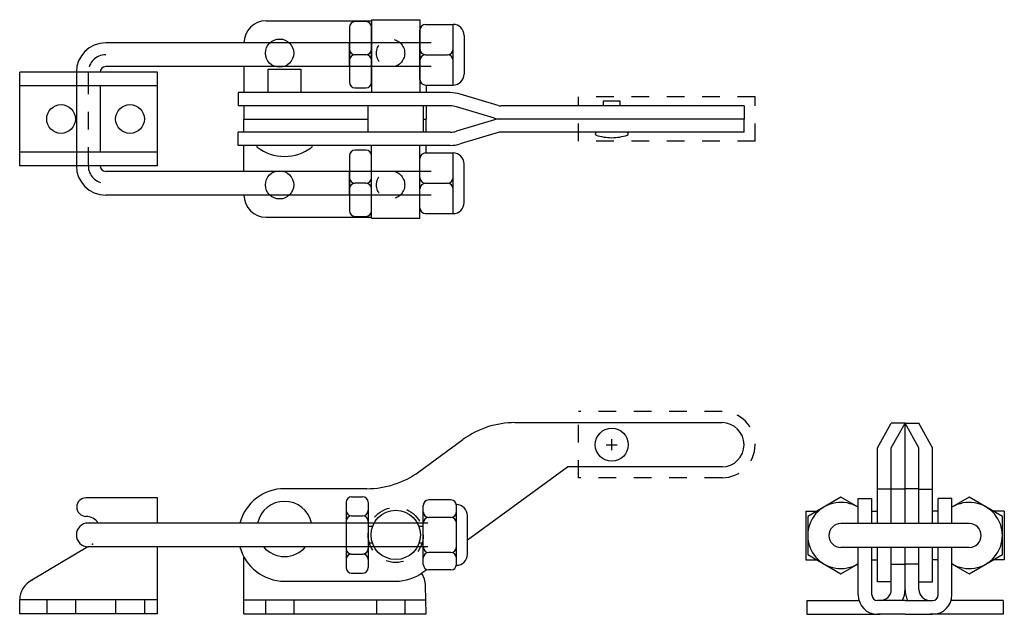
# Model space of a CAD drawing. Extents: x 4.2 to 9.78, y 5.06 to 8.43.
import ezdxf

# ---------------------------------------------------------------- set-up
doc = ezdxf.new("R2010")
doc.units = 0
doc.header["$LTSCALE"] = 0.1
doc.header["$MEASUREMENT"] = 0
doc.linetypes.add('CENTER', pattern=[2, 1.25, -0.25, 0.25, -0.25])
doc.linetypes.add('HIDDEN', pattern=[0.375, 0.25, -0.125])
doc.layers.get('0').update_dxf_attribs({"linetype": 'CONTINUOUS'})
doc.layers.get('DEFPOINTS').update_dxf_attribs({"linetype": 'CONTINUOUS'})
for name, color, linetype in [('BASE', 5, 'CONTINUOUS'), ('D', 7, 'CONTINUOUS'), ('DIM', 7, 'CONTINUOUS'), ('GRIP', 30, 'HIDDEN'), ('HANDLE', 6, 'CONTINUOUS'), ('LATCH', 4, 'CONTINUOUS'), ('LINK', 4, 'CONTINUOUS'), ('UBOLT', 3, 'CONTINUOUS')]:
    doc.layers.add(name, color=color, linetype=linetype)

msp = doc.modelspace()

# ---------------------------------------------------------------- linework, layer by layer
at = {"color": 7}
for p, q in [((5.6043, 8.1529), (5.7893, 8.1529)), ((5.6043, 8.0197), (5.6043, 8.1529)), ((5.7893, 8.1529), (5.7893, 8.0197)), ((7.5048, 7.945), (7.5048, 7.9736)), ((7.5048, 7.9736), (7.5968, 7.9736)), ((7.5968, 7.9736), (7.5968, 7.945)), ((7.6362, 7.7957), (7.4654, 7.7956)), ((5.8476, 7.7209), (5.5459, 7.7209)), ((6.0455, 5.6995), (6.0455, 5.329)), ((6.0768, 5.7308), (6.1393, 5.7308)), ((6.1705, 5.6995), (6.1705, 5.329)), ((6.6393, 5.7127), (6.5143, 5.7127)), ((6.483, 5.347), (6.483, 5.6815)), ((6.6705, 5.347), (6.6705, 5.6815)), ((6.0768, 5.6225), (6.1393, 5.6225)), ((6.6393, 5.6135), (6.5143, 5.6135)), ((6.733, 5.4049), (6.733, 5.6236)), ((6.6393, 5.415), (6.5143, 5.415)), ((6.0768, 5.406), (6.1393, 5.406)), ((6.6393, 5.3158), (6.5143, 5.3158)), ((6.0768, 5.2978), (6.1393, 5.2978))]:
    msp.add_line(p, q, dxfattribs=at)
at = {"color": 7, "linetype": 'Continuous'}
for p, q in [((7.5508, 5.994), (7.5508, 6.0565)), ((7.5508, 6.0119), (7.5508, 6.0386)), ((7.5195, 6.0253), (7.582, 6.0253)), ((7.5374, 6.0253), (7.5641, 6.0253))]:
    msp.add_line(p, q, dxfattribs=at)
at = {"color": 7}
for points in [[(8.9471, 5.6709), (8.8488, 5.7277), (8.6613, 5.6194), (8.6613, 5.4029)], [(9.4784, 5.3515), (9.5768, 5.2947), (9.7643, 5.4029), (9.7643, 5.6194), (9.5768, 5.7277), (9.4784, 5.6709)], [(8.6613, 5.4029), (8.8488, 5.2947), (8.9471, 5.3515)]]:
    msp.add_lwpolyline(points, dxfattribs=at)
msp.add_circle((7.5508, 6.0253), 0.0938, dxfattribs=at)
for centre, radius, start, end in [((7.4654, 7.7872), 0.00845, 90, 255.18), ((7.5508, 8.0344), 0.27, 250.8099, 270), ((7.5508, 8.0344), 0.27, 270, 289.1901), ((7.6362, 7.7872), 0.00845, 284.82, 90), ((5.5454, 7.7159), 0.00507, 83.8926, 236.0844), ((5.6968, 7.9084), 0.25, 231.9079, 270), ((5.6968, 7.9084), 0.25, 270, 308.0921), ((5.8482, 7.7159), 0.00507, 303.9156, 96.1074), ((5.6968, 5.5483), 0.1562, 12.3803, 167.6197), ((6.0768, 5.6995), 0.0312, 90, 180), ((6.1393, 5.6995), 0.0312, 0, 90), ((6.5143, 5.6815), 0.0312, 90, 180), ((6.6393, 5.6815), 0.0312, 0, 90), ((8.8488, 5.5112), 0.1875, 58.3542, 301.6458), ((9.5768, 5.5112), 0.1875, 238.3542, 121.6458), ((6.0768, 5.6538), 0.0312, 180, 270), ((6.1393, 5.6538), 0.0312, 270, 0), ((6.5143, 5.6447), 0.0312, 180, 270), ((6.6393, 5.6447), 0.0312, 270, 0), ((6.6705, 5.6236), 0.0625, 0, 90), ((6.0768, 5.5913), 0.0312, 90, 180), ((6.1393, 5.5913), 0.0312, 0, 90), ((6.5143, 5.5822), 0.0312, 90, 180), ((6.6393, 5.5822), 0.0312, 0, 90), ((5.6968, 5.5483), 0.1562, 220.5115, 319.4885), ((6.0768, 5.4373), 0.0312, 180, 270), ((6.1393, 5.4373), 0.0312, 270, 0), ((6.5143, 5.4463), 0.0312, 180, 270), ((6.5143, 5.3838), 0.0312, 90, 180), ((6.6393, 5.4463), 0.0312, 270, 0), ((6.6393, 5.3838), 0.0312, 0, 90), ((6.0768, 5.3748), 0.0312, 90, 180), ((6.1393, 5.3748), 0.0312, 0, 90), ((6.6705, 5.4049), 0.0625, 270, 0), ((6.0768, 5.329), 0.0312, 180, 270), ((6.1393, 5.329), 0.0312, 270, 0), ((6.5143, 5.347), 0.0312, 180, 270), ((6.6393, 5.347), 0.0312, 270, 0)]:
    msp.add_arc(centre, radius, start, end, dxfattribs=at)
at = {"layer": 'BASE', "color": 7}
for p, q in [((5.5921, 8.4263), (6.1893, 8.4263)), ((5.4671, 8.1668), (5.4671, 8.0197)), ((6.4991, 8.0625), (6.4991, 8.0197)), ((5.4671, 7.945), (5.4671, 7.8703)), ((6.4991, 7.945), (6.4991, 7.8703)), ((5.4671, 7.8703), (6.1705, 7.8703)), ((5.4671, 7.8703), (6.1705, 7.8703)), ((5.4671, 7.7956), (5.4671, 7.8703)), ((6.483, 7.8703), (6.4991, 7.8703)), ((6.483, 7.8703), (6.4991, 7.8703)), ((6.4991, 7.7956), (6.4991, 7.8703)), ((5.4671, 7.5738), (5.4671, 7.7209)), ((6.4991, 7.6782), (6.4991, 7.7209)), ((5.5921, 7.3143), (6.1893, 7.3143)), ((9.1346, 5.7748), (9.2128, 5.7748)), ((9.1346, 5.5787), (9.1346, 5.7748)), ((9.2909, 5.7748), (9.2128, 5.7748)), ((9.2128, 5.5787), (9.2128, 5.7748)), ((9.2128, 5.5787), (9.2128, 5.7748)), ((9.2909, 5.5787), (9.2909, 5.7748)), ((9.1346, 5.2053), (9.1346, 5.4437)), ((9.2128, 5.2053), (9.2128, 5.4437)), ((9.2128, 5.2053), (9.2128, 5.4437)), ((9.2909, 5.2053), (9.2909, 5.4437)), ((5.4671, 5.0678), (5.4671, 5.3881)), ((9.1346, 5.3483), (9.2128, 5.3483)), ((9.2909, 5.3483), (9.2128, 5.3483)), ((6.4991, 5.0678), (6.4957, 5.2263)), ((5.4671, 5.1459), (6.4991, 5.1459)), ((5.5886, 5.1459), (5.5886, 5.0678)), ((5.7486, 5.1459), (5.7486, 5.0678)), ((6.2176, 5.1459), (6.2176, 5.0678)), ((6.3776, 5.1459), (6.3776, 5.0678)), ((8.6568, 5.1428), (8.9517, 5.1428)), ((8.6568, 5.1428), (8.6568, 5.0647)), ((9.7688, 5.1428), (9.4738, 5.1428)), ((9.7688, 5.1428), (9.7688, 5.0647)), ((5.4671, 5.0678), (6.4991, 5.0678)), ((8.6568, 5.0647), (9.0721, 5.0647)), ((9.7688, 5.0647), (9.3534, 5.0647))]:
    msp.add_line(p, q, dxfattribs=at)
for centre in [(5.6686, 8.2433), (5.6686, 7.4973)]:
    msp.add_circle(centre, 0.08, dxfattribs=at)
at = {"layer": 'BASE', "color": 7, "linetype": 'HIDDEN'}
for centre in [(6.2976, 8.2433), (6.2976, 7.4973)]:
    msp.add_circle(centre, 0.08, dxfattribs=at)
at = {"layer": 'BASE', "color": 7}
for centre, radius, start, end in [((5.5921, 8.3013), 0.125, 90, 180), ((5.5921, 7.4393), 0.125, 180, 270), ((6.3707, 5.2263), 0.125, 360, 34.5945), ((9.0721, 5.2053), 0.0625, 270, 0), ((9.0721, 5.2053), 0.1406, 333.6122, 0), ((9.3534, 5.2053), 0.1406, 180, 206.3878), ((9.3534, 5.2053), 0.0625, 180, 270)]:
    msp.add_arc(centre, radius, start, end, dxfattribs=at)
at = {"layer": 'D', "color": 7}
for p, q in [((6.0643, 8.3906), (6.0643, 8.0781)), ((6.158, 8.4218), (6.0955, 8.4218)), ((6.1893, 8.0781), (6.1893, 8.3906)), ((6.4643, 8.0937), (6.4643, 8.375)), ((6.4955, 8.4062), (6.6518, 8.4062)), ((6.6518, 8.0625), (6.6518, 8.4062)), ((6.158, 8.2343), (6.0955, 8.2343)), ((6.4955, 8.2343), (6.6205, 8.2343)), ((6.0955, 8.0468), (6.158, 8.0468)), ((6.4955, 8.0625), (6.6518, 8.0625)), ((6.0643, 7.6626), (6.0643, 7.3501)), ((6.158, 7.6938), (6.0955, 7.6938)), ((6.1893, 7.3501), (6.1893, 7.6626)), ((6.4643, 7.3657), (6.4643, 7.647)), ((6.4955, 7.6782), (6.6518, 7.6782)), ((6.6518, 7.3345), (6.6518, 7.6782)), ((6.7143, 7.397), (6.7143, 7.6157)), ((6.158, 7.5063), (6.0955, 7.5063)), ((6.4955, 7.5063), (6.6205, 7.5063)), ((6.0955, 7.3188), (6.158, 7.3188)), ((6.4955, 7.3345), (6.6518, 7.3345))]:
    msp.add_line(p, q, dxfattribs=at)
for centre, radius, start, end in [((6.0955, 8.3906), 0.0312, 90, 180), ((6.158, 8.3906), 0.0312, 0, 90), ((6.4955, 8.375), 0.0312, 90, 180), ((6.6518, 8.3437), 0.0625, 0, 90), ((6.0955, 8.2656), 0.0312, 180, 270), ((6.158, 8.2656), 0.0312, 270, 0), ((6.4955, 8.2656), 0.0312, 180, 270), ((6.6205, 8.2656), 0.0312, 270, 360), ((6.0955, 8.2031), 0.0312, 90, 180), ((6.158, 8.2031), 0.0312, 0, 90), ((6.4955, 8.2031), 0.0312, 90, 180), ((6.6205, 8.2031), 0.0312, 360, 90), ((6.4955, 8.0937), 0.0312, 180, 270), ((6.6518, 8.125), 0.0625, 270, 0), ((6.0955, 8.0781), 0.0312, 180, 270), ((6.158, 8.0781), 0.0312, 270, 0), ((6.0955, 7.6626), 0.0312, 90, 180), ((6.158, 7.6626), 0.0312, 0, 90), ((6.4955, 7.647), 0.0312, 90, 180), ((6.6518, 7.6157), 0.0625, 0, 90), ((6.0955, 7.5376), 0.0312, 180, 270), ((6.158, 7.5376), 0.0312, 270, 0), ((6.4955, 7.5376), 0.0312, 180, 270), ((6.6205, 7.5376), 0.0312, 270, 360), ((6.0955, 7.4751), 0.0312, 90, 180), ((6.158, 7.4751), 0.0312, 0, 90), ((6.4955, 7.4751), 0.0312, 90, 180), ((6.6205, 7.4751), 0.0312, 360, 90), ((6.4955, 7.3657), 0.0312, 180, 270), ((6.6518, 7.397), 0.0625, 270, 0), ((6.0955, 7.3501), 0.0312, 180, 270), ((6.158, 7.3501), 0.0312, 270, 0)]:
    msp.add_arc(centre, radius, start, end, dxfattribs=at)
at = {"layer": 'DEFPOINTS', "color": 7, "linetype": 'ByBlock'}
for p in [(4.4861, 7.93), (4.375, 7.8107), (6.4975, 5.1459), (6.4991, 5.0678)]:
    msp.add_point(p, dxfattribs=at)
at = {"layer": 'DIM'}
msp.add_line((6.7143, 8.3437), (6.7143, 8.125), dxfattribs=at)
at = {"layer": 'GRIP', "color": 7, "ltscale": 3}
for p, q in [((7.3633, 7.7453), (7.3633, 7.9953)), ((8.3633, 7.9953), (7.3633, 7.9953)), ((8.3633, 7.7453), (8.3633, 7.9953)), ((8.3633, 7.7453), (7.3633, 7.7453))]:
    msp.add_line(p, q, dxfattribs=at)
at = {"layer": 'GRIP', "color": 7, "ltscale": 2.5}
for p, q in [((7.3633, 5.8378), (7.3633, 6.2128)), ((8.1758, 6.2128), (7.3633, 6.2128)), ((8.1758, 5.8378), (7.3633, 5.8378))]:
    msp.add_line(p, q, dxfattribs=at)
msp.add_arc((8.1758, 6.0253), 0.1875, 270, 90, dxfattribs=at)
at = {"layer": 'HANDLE', "color": 7}
for p, q in [((6.6355, 8.0197), (5.4348, 8.0197)), ((5.4348, 8.0197), (5.4348, 7.945)), ((6.9076, 7.9471), (6.6927, 8.0114)), ((6.6355, 7.945), (5.4348, 7.945)), ((6.8863, 7.8756), (6.6713, 7.9398)), ((8.3008, 7.945), (6.922, 7.945)), ((8.3008, 7.945), (8.3008, 7.8703)), ((8.3008, 7.8703), (6.922, 7.8703)), ((8.3008, 7.8703), (6.922, 7.8703)), ((8.3008, 7.7956), (8.3008, 7.8703)), ((6.8863, 7.8651), (6.6713, 7.8009)), ((5.4348, 7.7209), (5.4348, 7.7956)), ((6.6355, 7.7956), (5.4348, 7.7956)), ((6.9076, 7.7935), (6.6927, 7.7293)), ((8.3008, 7.7956), (6.922, 7.7956)), ((6.6355, 7.7209), (5.4348, 7.7209)), ((7.0026, 6.1503), (8.1758, 6.1503)), ((9.0565, 6.0079), (9.1346, 6.1472)), ((9.1346, 6.0079), (9.2128, 6.1472)), ((9.2128, 6.1472), (9.1346, 6.1472)), ((9.2128, 5.6674), (9.2128, 6.1472)), ((9.2128, 6.1472), (9.2909, 6.1472)), ((9.2909, 6.0079), (9.2128, 6.1472)), ((9.2128, 5.6674), (9.2128, 6.1472)), ((9.369, 6.0079), (9.2909, 6.1472)), ((6.4584, 5.8723), (6.708, 6.0542)), ((9.0565, 5.5787), (9.0565, 6.0079)), ((9.1346, 5.5787), (9.1346, 6.0079)), ((9.2909, 5.5787), (9.2909, 6.0079)), ((9.369, 5.5787), (9.369, 6.0079)), ((6.733, 5.4862), (7.3008, 5.9003)), ((8.1758, 5.9003), (7.3008, 5.9003)), ((6.1638, 5.7763), (5.6968, 5.7763)), ((9.1346, 5.7732), (9.0565, 5.7732)), ((9.2909, 5.7732), (9.369, 5.7732)), ((9.0565, 5.2492), (9.0565, 5.4437)), ((9.1346, 5.2492), (9.1346, 5.4437)), ((9.2909, 5.2492), (9.2909, 5.4437)), ((9.369, 5.2492), (9.369, 5.4437)), ((6.4811, 5.3026), (6.5025, 5.3181)), ((5.6968, 5.2523), (6.3268, 5.2523)), ((9.1346, 5.2492), (9.0565, 5.2492)), ((9.2909, 5.2492), (9.369, 5.2492))]:
    msp.add_line(p, q, dxfattribs=at)
for centre, radius, start, end in [((6.6355, 7.82), 0.1997, 73.3639, 90), ((6.6355, 7.82), 0.125, 73.3639, 90), ((6.922, 7.9953), 0.0503, 253.3639, 270), ((6.922, 7.9953), 0.125, 253.3639, 270), ((6.922, 7.7453), 0.125, 90, 106.6361), ((6.6355, 7.9206), 0.125, 270, 286.6361), ((6.922, 7.7453), 0.0503, 90, 106.6361), ((6.6355, 7.9206), 0.1997, 270, 286.6361), ((7.0026, 5.6503), 0.5, 90, 126.1004), ((8.1758, 6.0253), 0.125, 270, 90), ((6.1638, 6.2763), 0.5, 270, 306.1004), ((5.6968, 5.5143), 0.262, 90, 165.0703), ((5.6968, 5.5143), 0.262, 194.9297, 270), ((6.3268, 5.5143), 0.262, 270, 306.1004)]:
    msp.add_arc(centre, radius, start, end, dxfattribs=at)
at = {"layer": 'LATCH', "color": 7}
for p, q in [((4.1961, 7.6047), (4.1961, 8.136)), ((4.9772, 8.136), (4.1961, 8.136)), ((4.5191, 8.0579), (4.5191, 8.136)), ((4.9772, 7.6047), (4.9772, 8.136)), ((4.9772, 8.0579), (4.1961, 8.0579)), ((4.9772, 7.6828), (4.1961, 7.6828)), ((4.5191, 7.6047), (4.5191, 7.6828)), ((4.9772, 7.6047), (4.1961, 7.6047)), ((4.9772, 5.724), (4.5714, 5.724)), ((4.9774, 5.5818), (4.9774, 5.724)), ((8.9471, 5.7209), (9.0253, 5.7209)), ((8.9471, 5.5787), (8.9471, 5.7209)), ((9.0253, 5.5787), (9.0253, 5.7209)), ((9.4784, 5.7209), (9.4003, 5.7209)), ((9.4003, 5.5787), (9.4003, 5.7209)), ((9.4784, 5.5787), (9.4784, 5.7209)), ((4.5826, 5.4468), (4.2649, 5.2575)), ((4.9774, 5.0678), (4.9774, 5.4468)), ((8.9471, 5.1741), (8.9471, 5.4437)), ((9.0253, 5.1741), (9.0253, 5.4437)), ((9.4003, 5.1741), (9.4003, 5.4437)), ((9.4784, 5.1741), (9.4784, 5.4437)), ((4.1961, 5.0678), (4.1961, 5.1459)), ((4.9774, 5.1459), (4.1961, 5.1459)), ((9.2128, 5.1428), (9.0565, 5.1428)), ((9.2128, 5.1428), (9.369, 5.1428)), ((4.9774, 5.0678), (4.1961, 5.0678)), ((9.2128, 5.0647), (9.0565, 5.0647)), ((9.2128, 5.0647), (9.369, 5.0647))]:
    msp.add_line(p, q, dxfattribs=at)
at = {"layer": 'LATCH', "color": 7, "linetype": 'HIDDEN'}
for p, q in [((4.349, 5.1459), (4.349, 5.0678)), ((4.512, 5.1459), (4.512, 5.0678)), ((4.7396, 5.1459), (4.7396, 5.0678)), ((4.9026, 5.1459), (4.9026, 5.0678))]:
    msp.add_line(p, q, dxfattribs=at)
at = {"layer": 'LATCH', "color": 7}
for centre, radius in [((4.4305, 7.8703), 0.0815), ((4.8211, 7.8703), 0.0815), ((6.3268, 5.5143), 0.1395)]:
    msp.add_circle(centre, radius, dxfattribs=at)
for centre, radius, start, end in [((4.5714, 5.6718), 0.0522, 90, 270), ((4.5714, 5.5365), 0.083, 33.037, 90), ((4.3211, 5.1459), 0.125, 116.7248, 180), ((9.0565, 5.1741), 0.1094, 180, 270), ((9.0565, 5.1741), 0.0312, 180, 270), ((9.369, 5.1741), 0.0312, 270, 0), ((9.369, 5.1741), 0.1094, 270, 0)]:
    msp.add_arc(centre, radius, start, end, dxfattribs=at)
at = {"layer": 'LATCH', "color": 7, "linetype": 'ByBlock'}
for p in [(4.6087, 5.4624), (4.2649, 5.2575), (4.2649, 5.2575), (4.1961, 5.1459), (4.1961, 5.1459)]:
    msp.add_point(p, dxfattribs=at)
at = {"layer": 'LINK', "color": 7}
for p, q in [((6.1893, 8.4328), (6.1893, 8.0197)), ((6.1893, 8.4328), (6.4643, 8.4328)), ((6.4643, 8.4328), (6.4643, 8.0197)), ((6.1705, 7.7956), (6.1705, 7.945)), ((6.483, 7.945), (6.483, 7.7956)), ((6.1893, 7.3078), (6.1893, 7.7209)), ((6.4643, 7.3078), (6.4643, 7.7209)), ((6.1893, 7.3078), (6.4643, 7.3078)), ((8.6503, 5.6487), (8.6503, 5.3737)), ((8.6503, 5.6487), (8.7119, 5.6487)), ((9.0253, 5.6487), (9.0565, 5.6487)), ((9.4003, 5.6487), (9.369, 5.6487)), ((9.7753, 5.6487), (9.7136, 5.6487)), ((9.7753, 5.6487), (9.7753, 5.3737)), ((8.6503, 5.3737), (8.7119, 5.3737)), ((9.0253, 5.3737), (9.0565, 5.3737)), ((9.4003, 5.3737), (9.369, 5.3737)), ((9.7753, 5.3737), (9.7136, 5.3737))]:
    msp.add_line(p, q, dxfattribs=at)
at = {"layer": 'LINK', "color": 7, "linetype": 'HIDDEN'}
msp.add_circle((6.3268, 5.5143), 0.1562, dxfattribs=at)
at = {"layer": 'UBOLT', "color": 7}
for p, q in [((6.5273, 8.3018), (4.6834, 8.3018)), ((6.0641, 8.1668), (6.0641, 8.3018)), ((6.5273, 8.1668), (4.6834, 8.1668)), ((4.5171, 8.0579), (4.5171, 7.6828)), ((4.6521, 8.0579), (4.6521, 7.6828)), ((6.5273, 7.5738), (4.6834, 7.5738)), ((6.0641, 7.4388), (6.0641, 7.5738)), ((6.5273, 7.4388), (4.6834, 7.4388)), ((6.5085, 5.5818), (4.5846, 5.5818)), ((6.2047, 5.5818), (6.1705, 5.5818)), ((6.483, 5.5818), (6.4489, 5.5818)), ((9.5768, 5.5787), (8.8488, 5.5787)), ((6.5085, 5.4468), (4.5846, 5.4468)), ((6.2047, 5.4468), (6.1705, 5.4468)), ((6.483, 5.4468), (6.4489, 5.4468)), ((9.5768, 5.4437), (8.8488, 5.4437))]:
    msp.add_line(p, q, dxfattribs=at)
at = {"layer": 'UBOLT', "color": 7, "linetype": 'HIDDEN'}
for p, q in [((6.0643, 8.2816), (6.0641, 8.2816)), ((6.0643, 8.2816), (6.0641, 8.2816)), ((6.0643, 8.1871), (6.0641, 8.1871)), ((6.0643, 8.1871), (6.0641, 8.1871)), ((6.0643, 7.5536), (6.0641, 7.5536)), ((6.0643, 7.4591), (6.0641, 7.4591)), ((6.1955, 5.5615), (6.1705, 5.5615)), ((6.483, 5.5615), (6.458, 5.5615)), ((6.1955, 5.467), (6.1705, 5.467)), ((6.483, 5.467), (6.458, 5.467))]:
    msp.add_line(p, q, dxfattribs=at)
at = {"layer": 'UBOLT', "color": 7, "linetype": 'CENTER'}
msp.add_line((4.5846, 8.1356), (4.5846, 7.6051), dxfattribs=at)
at = {"layer": 'UBOLT', "color": 7}
for centre, radius, start, end in [((4.6834, 8.1356), 0.1663, 90, 180), ((4.6834, 8.1356), 0.0312, 90, 180), ((4.6834, 7.6051), 0.1663, 180, 270), ((4.6834, 7.6051), 0.0312, 180, 270), ((4.5846, 5.5143), 0.0675, 90, 270), ((8.8488, 5.5112), 0.0675, 90, 270), ((9.5768, 5.5112), 0.0675, 270, 90)]:
    msp.add_arc(centre, radius, start, end, dxfattribs=at)
at = {"layer": 'UBOLT', "color": 7, "linetype": 'CENTER'}
for centre, start, end in [((4.6834, 8.1356), 90, 180), ((4.6834, 7.6051), 180, 270)]:
    msp.add_arc(centre, 0.0988, start, end, dxfattribs=at)

doc.saveas('drawing.dxf')
